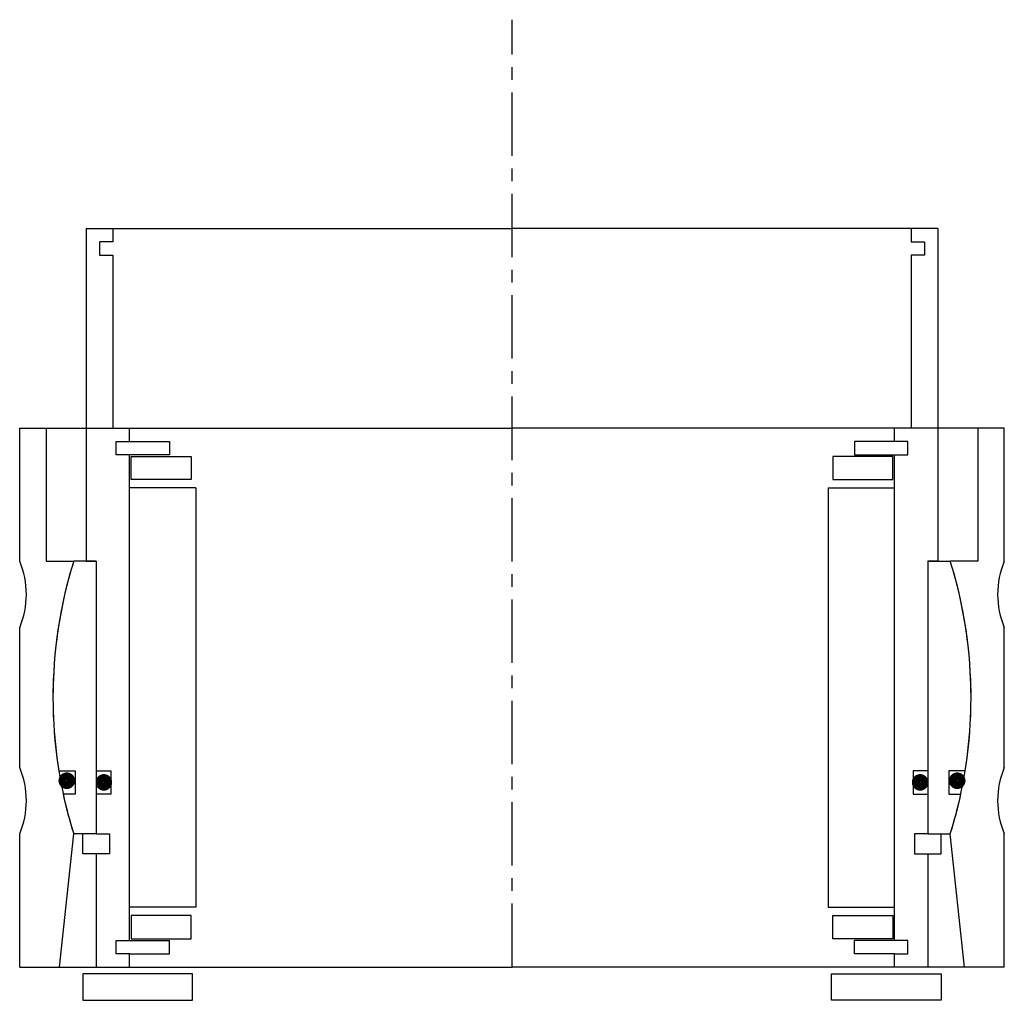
# Model space of a CAD drawing. Header units: millimetres. Extents: x -74 to 74, y -5 to 142.
import ezdxf

# ---------------------------------------------------------------- set-up
doc = ezdxf.new("R2010")
doc.units = ezdxf.units.MM
doc.header["$LTSCALE"] = 0.3
doc.header["$MEASUREMENT"] = 0
doc.linetypes.add('CENTER', pattern=[50.8, 31.75, -6.35, 6.35, -6.35])
doc.layers.get('0').update_dxf_attribs({"linetype": 'CONTINUOUS'})
doc.layers.add('Center', color=1, linetype='CENTER')

# ---------------------------------------------------------------- blocks, each defined once
blk = doc.blocks.new('house4S090')
for p, q in [((-74, 40.5), (-70, 40.5)), ((-74, 20.5), (-74, 40.5)), ((-70, 40.5), (0, 40.5)), ((-70, 40.5), (-70, 20.5)), ((70, 40.5), (0, 40.5)), ((70, 40.5), (70, 20.5)), ((74, 40.5), (70, 40.5)), ((74, 20.5), (74, 40.5)), ((-70, 20.5), (-65.88, 20.5)), ((70, 20.5), (65.88, 20.5)), ((-74, -10.5), (-74, 10.5)), ((74, -10.5), (74, 10.5)), ((-74, -40.5), (-74, -20.5)), ((-68, -40.5), (-65.88, -20.5)), ((68, -40.5), (65.88, -20.5)), ((74, -40.5), (74, -20.5)), ((-74, -40.5), (-68, -40.5)), ((-68, -40.5), (0, -40.5)), ((68, -40.5), (0, -40.5)), ((74, -40.5), (68, -40.5))]:
    blk.add_line(p, q)
for centre, radius, start, end in [((-86, 15.5), 13, 337.3801, 22.6199), ((0, 0), 69, 162.7164, 197.2836), ((0, 0), 69, 342.7164, 17.2836), ((86, 15.5), 13, 157.3801, 202.6199), ((-86, -15.5), 13, 337.3801, 22.6199), ((86, -15.5), 13, 157.3801, 202.6199)]:
    blk.add_arc(centre, radius, start, end)
blk = doc.blocks.new('innerhouse-4S095')
for p, q in [((-64, 70.5), (-64, 20.5)), ((-64, 70.5), (-60, 70.5)), ((-60, 70.5), (0, 70.5)), ((-60, 70.5), (-60, 68.5)), ((60, 70.5), (0, 70.5)), ((64, 70.5), (60, 70.5)), ((60, 70.5), (60, 68.5)), ((64, 70.5), (64, 20.5)), ((-60, 68.5), (-62, 68.5)), ((-62, 68.5), (-62, 66.5)), ((60, 68.5), (62, 68.5)), ((62, 68.5), (62, 66.5)), ((-62, 66.5), (-60, 66.5)), ((-60, 66.5), (-60, 40.5)), ((60, 66.5), (60, 40.5)), ((62, 66.5), (60, 66.5)), ((-60, 40.5), (-57.5, 40.5)), ((-57.5, 38.5), (-57.5, 40.5)), ((60, 40.5), (57.5, 40.5)), ((57.5, 38.5), (57.5, 40.5)), ((-59.5, 38.5), (-57.5, 38.5)), ((-59.5, 36.5), (-59.5, 38.5)), ((-57.5, 38.5), (-51.5, 38.5)), ((-51.5, 38.5), (-51.5, 36.5)), ((57.5, 38.5), (51.5, 38.5)), ((51.5, 38.5), (51.5, 36.5)), ((59.5, 38.5), (57.5, 38.5)), ((59.5, 36.5), (59.5, 38.5)), ((-51.5, 36.5), (-59.5, 36.5)), ((-57.5, -36.5), (-57.5, 36.5)), ((-57.25, 36.25), (-48.25, 36.25)), ((-57.25, 32.75), (-57.25, 36.25)), ((-48.25, 36.25), (-48.25, 32.75)), ((57.25, 36.25), (48.25, 36.25)), ((48.25, 36.25), (48.25, 32.75)), ((51.5, 36.5), (59.5, 36.5)), ((57.25, 32.75), (57.25, 36.25)), ((57.5, -36.5), (57.5, 36.5)), ((-48.25, 32.75), (-57.25, 32.75)), ((48.25, 32.75), (57.25, 32.75)), ((-47.5, 31.5), (-57.5, 31.5)), ((-47.5, 31.5), (-47.5, -31.5)), ((47.5, 31.5), (47.5, -31.5)), ((47.5, 31.5), (57.5, 31.5)), ((-62.5, 20.5), (-65.88, 20.5)), ((-64, 20.5), (-62.5, 20.5)), ((-62.5, 20.5), (-62.5, -20.5)), ((-62.5, 20.5), (-62.5, -11)), ((62.5, 20.5), (62.5, -11)), ((62.5, 20.5), (62.5, -20.5)), ((64, 20.5), (62.5, 20.5)), ((62.5, 20.5), (65.88, 20.5)), ((-68.12, -11), (-65.65, -11)), ((-65.65, -11), (-65.65, -14.5)), ((-62.5, -11), (-60.3, -11)), ((-60.3, -11), (-60.3, -14.5)), ((60.3, -11), (60.3, -14.5)), ((62.5, -11), (60.3, -11)), ((68.12, -11), (65.65, -11)), ((65.65, -11), (65.65, -14.5)), ((-65.65, -14.5), (-67.46, -14.5)), ((-62.5, -14.5), (-62.5, -20.5)), ((-60.3, -14.5), (-62.5, -14.5)), ((60.3, -14.5), (62.5, -14.5)), ((62.5, -14.5), (62.5, -20.5)), ((65.65, -14.5), (67.46, -14.5)), ((-62.5, -20.5), (-65.88, -20.5)), ((-64.5, -23.5), (-64.5, -20.5)), ((-62.5, -20.5), (-60.5, -20.5)), ((-60.5, -20.5), (-60.5, -23.5)), ((60.5, -20.5), (60.5, -23.5)), ((62.5, -20.5), (60.5, -20.5)), ((62.5, -20.5), (65.88, -20.5)), ((64.5, -23.5), (64.5, -20.5)), ((-62.5, -23.5), (-64.5, -23.5)), ((-62.5, -23.5), (-62.5, -40.5)), ((-60.5, -23.5), (-62.5, -23.5)), ((60.5, -23.5), (62.5, -23.5)), ((62.5, -23.5), (62.5, -40.5)), ((62.5, -23.5), (64.5, -23.5)), ((-47.5, -31.5), (-57.5, -31.5)), ((47.5, -31.5), (57.5, -31.5)), ((-48.25, -32.75), (-57.25, -32.75)), ((-57.25, -32.75), (-57.25, -36.25)), ((-48.25, -36.25), (-48.25, -32.75)), ((48.25, -32.75), (57.25, -32.75)), ((48.25, -36.25), (48.25, -32.75)), ((57.25, -32.75), (57.25, -36.25)), ((-59.5, -36.5), (-51.5, -36.5)), ((-59.5, -38.5), (-59.5, -36.5)), ((-57.25, -36.25), (-48.25, -36.25)), ((-51.5, -38.5), (-51.5, -36.5)), ((57.25, -36.25), (48.25, -36.25)), ((59.5, -36.5), (51.5, -36.5)), ((51.5, -38.5), (51.5, -36.5)), ((59.5, -38.5), (59.5, -36.5)), ((-57.5, -38.5), (-59.5, -38.5)), ((-57.5, -40.5), (-57.5, -38.5)), ((-57.5, -38.5), (-51.5, -38.5)), ((57.5, -38.5), (51.5, -38.5)), ((57.5, -40.5), (57.5, -38.5)), ((57.5, -38.5), (59.5, -38.5)), ((-62.5, -40.5), (-57.5, -40.5)), ((-57.5, -40.5), (0, -40.5)), ((57.5, -40.5), (0, -40.5)), ((62.5, -40.5), (57.5, -40.5)), ((-48, -41.5), (-64.5, -41.5)), ((-64.5, -41.5), (-64.5, -45.5)), ((-48, -45.5), (-48, -41.5)), ((48, -41.5), (64.5, -41.5)), ((48, -45.5), (48, -41.5)), ((64.5, -41.5), (64.5, -45.5)), ((-64.5, -45.5), (-48, -45.5)), ((64.5, -45.5), (48, -45.5))]:
    blk.add_line(p, q)
at = {"const_width": 1.2}
for points in [[(-66.27, -12.5, -1), (-67.57, -12.5, -1)], [(-60.7, -12.75, -1), (-62, -12.75, -1)], [(60.7, -12.75, 1), (62, -12.75, 1)], [(66.27, -12.5, 1), (67.57, -12.5, 1)]]:
    blk.add_lwpolyline(points, format="xyb", close=True, dxfattribs=at)
for start, end in [(162.7164, 189.1732), (350.8268, 17.2836), (192.1308, 197.2836), (342.7164, 347.8692)]:
    blk.add_arc((0, 0), 69, start, end)
at = {"layer": 'Center'}
blk.add_line((0, -40.5), (0, 101.87), dxfattribs=at)

msp = doc.modelspace()

# ---------------------------------------------------------------- block references
for name in ['innerhouse-4S095', 'house4S090']:
    msp.add_blockref(name, (0, 40.5))

doc.saveas('drawing.dxf')
